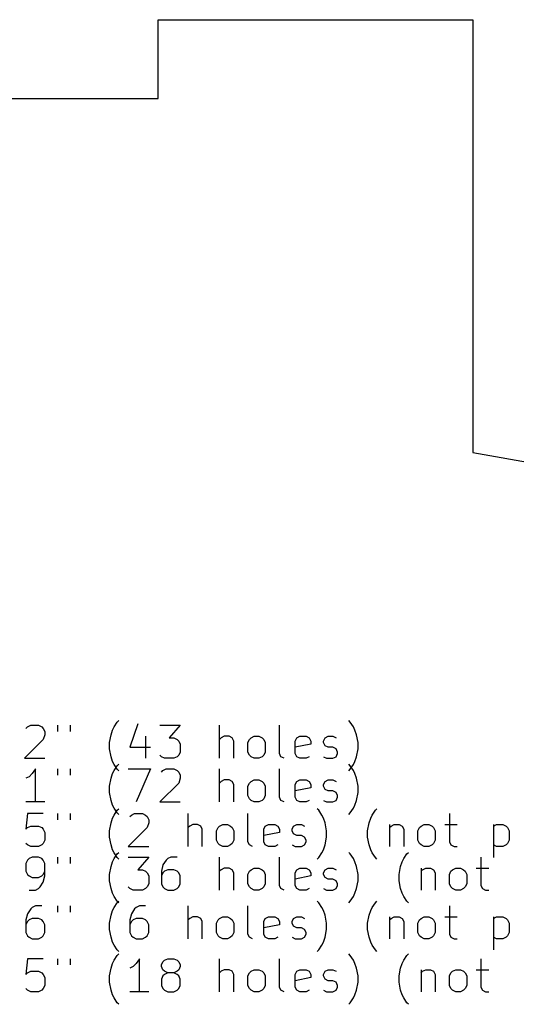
# Model space of a CAD drawing. Extents: x 3.76 to 8.81, y -6.2 to -1.61.
# Tile 3 of 5: x 5.01 to 6.19, y -6.2 to -3.86. Entities that reach past the tile are written whole.
import ezdxf

# ---------------------------------------------------------------- set-up
doc = ezdxf.new("R2010")
doc.units = 0
doc.header["$MEASUREMENT"] = 0
doc.layers.add('BLACK', color=7, linetype='CONTINUOUS')

msp = doc.modelspace()

# ---------------------------------------------------------------- linework, layer by layer
at = {"layer": 'BLACK', "linetype": 'CONTINUOUS'}
for p, q in [((5.3375, -4.0438), (5.3375, -3.8562)), ((5.3375, -3.8562), (6.0875, -3.8562)), ((6.0875, -3.8562), (6.0875, -4.8875)), ((4.5875, -4.0438), (5.3375, -4.0438)), ((6.0875, -4.8875), (8.5335, -5.3277)), ((5.0265, -5.5417), (5.034, -5.5379)), ((5.034, -5.5379), (5.0528, -5.5379)), ((5.0528, -5.5379), (5.0603, -5.5417)), ((5.0978, -5.5379), (5.0978, -5.5529)), ((5.1278, -5.5379), (5.1278, -5.5529)), ((5.2328, -5.5417), (5.2403, -5.5304)), ((5.2403, -5.5304), (5.244, -5.5267)), ((5.289, -5.5342), (5.2703, -5.5904)), ((5.3415, -5.5379), (5.3903, -5.5379)), ((5.3903, -5.5379), (5.364, -5.5679)), ((5.484, -5.6166), (5.484, -5.5379)), ((5.6265, -5.6054), (5.6265, -5.5379)), ((5.7952, -5.5304), (5.7915, -5.5267)), ((5.8027, -5.5417), (5.7952, -5.5304)), ((5.0228, -5.5454), (5.0265, -5.5417)), ((5.0603, -5.5417), (5.064, -5.5454)), ((5.064, -5.5454), (5.0678, -5.5529)), ((5.0678, -5.5604), (5.064, -5.5716)), ((5.0678, -5.5529), (5.0678, -5.5604)), ((5.2215, -5.5791), (5.2253, -5.5604)), ((5.2253, -5.5604), (5.229, -5.5492)), ((5.229, -5.5492), (5.2328, -5.5417)), ((5.8065, -5.5492), (5.8027, -5.5417)), ((5.8102, -5.5604), (5.8065, -5.5492)), ((5.8139, -5.5791), (5.8102, -5.5604)), ((5.064, -5.5716), (5.019, -5.6166)), ((5.2215, -5.5941), (5.2215, -5.5791)), ((5.3078, -5.5641), (5.3078, -5.6166)), ((5.364, -5.5679), (5.3753, -5.5679)), ((5.3753, -5.5679), (5.3828, -5.5716)), ((5.3828, -5.5716), (5.3865, -5.5754)), ((5.3865, -5.5754), (5.3903, -5.5829)), ((5.3903, -5.5829), (5.3903, -5.6016)), ((5.4877, -5.5679), (5.484, -5.5716)), ((5.4952, -5.5641), (5.4877, -5.5679)), ((5.5065, -5.5641), (5.4952, -5.5641)), ((5.514, -5.5679), (5.5065, -5.5641)), ((5.5177, -5.5754), (5.514, -5.5679)), ((5.5177, -5.6166), (5.5177, -5.5754)), ((5.5515, -5.5791), (5.5552, -5.5716)), ((5.5515, -5.6016), (5.5515, -5.5791)), ((5.5552, -5.5716), (5.559, -5.5679)), ((5.559, -5.5679), (5.5665, -5.5641)), ((5.5665, -5.5641), (5.5777, -5.5641)), ((5.5777, -5.5641), (5.5852, -5.5679)), ((5.5852, -5.5679), (5.589, -5.5716)), ((5.589, -5.5716), (5.5927, -5.5791)), ((5.5927, -5.5791), (5.5927, -5.6016)), ((5.664, -5.5754), (5.6677, -5.5679)), ((5.664, -5.6054), (5.664, -5.5754)), ((5.7015, -5.5829), (5.664, -5.5904)), ((5.6677, -5.5679), (5.6752, -5.5641)), ((5.6752, -5.5641), (5.6902, -5.5641)), ((5.6902, -5.5641), (5.6977, -5.5679)), ((5.6977, -5.5679), (5.7015, -5.5754)), ((5.7015, -5.5754), (5.7015, -5.5829)), ((5.7315, -5.5754), (5.7352, -5.5679)), ((5.7315, -5.5791), (5.7315, -5.5754)), ((5.7352, -5.5866), (5.7315, -5.5791)), ((5.7352, -5.5679), (5.7427, -5.5641)), ((5.7427, -5.5641), (5.754, -5.5641)), ((5.754, -5.5641), (5.7615, -5.5679)), ((5.8139, -5.5941), (5.8139, -5.5791)), ((5.2253, -5.6129), (5.2215, -5.5941)), ((5.2703, -5.5904), (5.319, -5.5904)), ((5.3903, -5.6016), (5.3865, -5.6091)), ((5.5552, -5.6091), (5.5515, -5.6016)), ((5.5927, -5.6016), (5.589, -5.6091)), ((5.6302, -5.6129), (5.6265, -5.6054)), ((5.6677, -5.6129), (5.664, -5.6054)), ((5.7427, -5.5904), (5.7352, -5.5866)), ((5.754, -5.5904), (5.7427, -5.5904)), ((5.7615, -5.5941), (5.754, -5.5904)), ((5.7652, -5.6016), (5.7615, -5.5941)), ((5.7615, -5.6129), (5.7652, -5.6054)), ((5.7652, -5.6054), (5.7652, -5.6016)), ((5.8102, -5.6129), (5.8139, -5.5941)), ((5.019, -5.6166), (5.0678, -5.6166)), ((5.229, -5.6241), (5.2253, -5.6129)), ((5.2328, -5.6316), (5.229, -5.6241)), ((5.2403, -5.6429), (5.2328, -5.6316)), ((5.2403, -5.6343), (5.244, -5.6306)), ((5.3453, -5.6129), (5.3415, -5.6091)), ((5.3528, -5.6166), (5.3453, -5.6129)), ((5.3753, -5.6166), (5.3528, -5.6166)), ((5.3828, -5.6129), (5.3753, -5.6166)), ((5.3865, -5.6091), (5.3828, -5.6129)), ((5.559, -5.6129), (5.5552, -5.6091)), ((5.5665, -5.6166), (5.559, -5.6129)), ((5.5777, -5.6166), (5.5665, -5.6166)), ((5.5852, -5.6129), (5.5777, -5.6166)), ((5.589, -5.6091), (5.5852, -5.6129)), ((5.6377, -5.6166), (5.6302, -5.6129)), ((5.6752, -5.6166), (5.6677, -5.6129)), ((5.6902, -5.6166), (5.6752, -5.6166)), ((5.6977, -5.6129), (5.6902, -5.6166)), ((5.7315, -5.6129), (5.739, -5.6166)), ((5.739, -5.6166), (5.754, -5.6166)), ((5.754, -5.6166), (5.7615, -5.6129)), ((5.7952, -5.6343), (5.7915, -5.6306)), ((5.7952, -5.6429), (5.8027, -5.6316)), ((5.8027, -5.6316), (5.8065, -5.6241)), ((5.8065, -5.6241), (5.8102, -5.6129)), ((5.0378, -5.6531), (5.0303, -5.6606)), ((5.0453, -5.6418), (5.0378, -5.6531)), ((5.0453, -5.7206), (5.0453, -5.6418)), ((5.0978, -5.6418), (5.0978, -5.6568)), ((5.1278, -5.6418), (5.1278, -5.6568)), ((5.2253, -5.6643), (5.229, -5.6531)), ((5.229, -5.6531), (5.2328, -5.6456)), ((5.2328, -5.6456), (5.2403, -5.6343)), ((5.244, -5.6466), (5.2403, -5.6429)), ((5.2665, -5.6418), (5.319, -5.6418)), ((5.319, -5.6418), (5.2853, -5.7206)), ((5.3453, -5.6493), (5.349, -5.6456)), ((5.349, -5.6456), (5.3565, -5.6418)), ((5.3565, -5.6418), (5.3753, -5.6418)), ((5.3753, -5.6418), (5.3828, -5.6456)), ((5.3828, -5.6456), (5.3865, -5.6493)), ((5.3865, -5.6493), (5.3903, -5.6568)), ((5.484, -5.7206), (5.484, -5.6418)), ((5.6265, -5.7093), (5.6265, -5.6418)), ((5.7915, -5.6466), (5.7952, -5.6429)), ((5.8027, -5.6456), (5.7952, -5.6343)), ((5.8065, -5.6531), (5.8027, -5.6456)), ((5.8102, -5.6643), (5.8065, -5.6531)), ((5.0303, -5.6606), (5.0228, -5.6643)), ((5.2215, -5.6831), (5.2253, -5.6643)), ((5.3865, -5.6756), (5.3415, -5.7206)), ((5.3903, -5.6643), (5.3865, -5.6756)), ((5.3903, -5.6568), (5.3903, -5.6643)), ((5.4877, -5.6718), (5.484, -5.6756)), ((5.4952, -5.6681), (5.4877, -5.6718)), ((5.5065, -5.6681), (5.4952, -5.6681)), ((5.514, -5.6718), (5.5065, -5.6681)), ((5.5177, -5.6793), (5.514, -5.6718)), ((5.5515, -5.6831), (5.5552, -5.6756)), ((5.5552, -5.6756), (5.559, -5.6718)), ((5.559, -5.6718), (5.5665, -5.6681)), ((5.5665, -5.6681), (5.5777, -5.6681)), ((5.5777, -5.6681), (5.5852, -5.6718)), ((5.5852, -5.6718), (5.589, -5.6756)), ((5.589, -5.6756), (5.5927, -5.6831)), ((5.664, -5.6793), (5.6677, -5.6718)), ((5.6677, -5.6718), (5.6752, -5.6681)), ((5.6752, -5.6681), (5.6902, -5.6681)), ((5.6902, -5.6681), (5.6977, -5.6718)), ((5.6977, -5.6718), (5.7015, -5.6793)), ((5.7315, -5.6793), (5.7352, -5.6718)), ((5.7352, -5.6718), (5.7427, -5.6681)), ((5.7427, -5.6681), (5.754, -5.6681)), ((5.754, -5.6681), (5.7615, -5.6718)), ((5.8139, -5.6831), (5.8102, -5.6643)), ((5.2215, -5.6981), (5.2215, -5.6831)), ((5.2253, -5.7168), (5.2215, -5.6981)), ((5.5177, -5.7206), (5.5177, -5.6793)), ((5.5515, -5.7056), (5.5515, -5.6831)), ((5.5927, -5.6831), (5.5927, -5.7056)), ((5.664, -5.7093), (5.664, -5.6793)), ((5.7015, -5.6868), (5.664, -5.6943)), ((5.7015, -5.6793), (5.7015, -5.6868)), ((5.7315, -5.6831), (5.7315, -5.6793)), ((5.7352, -5.6906), (5.7315, -5.6831)), ((5.7427, -5.6943), (5.7352, -5.6906)), ((5.754, -5.6943), (5.7427, -5.6943)), ((5.7615, -5.6981), (5.754, -5.6943)), ((5.7652, -5.7056), (5.7615, -5.6981)), ((5.8102, -5.7168), (5.8139, -5.6981)), ((5.8139, -5.6981), (5.8139, -5.6831)), ((5.0678, -5.7206), (5.0228, -5.7206)), ((5.229, -5.7281), (5.2253, -5.7168)), ((5.3415, -5.7206), (5.3903, -5.7206)), ((5.5552, -5.7131), (5.5515, -5.7056)), ((5.559, -5.7168), (5.5552, -5.7131)), ((5.5665, -5.7206), (5.559, -5.7168)), ((5.5777, -5.7206), (5.5665, -5.7206)), ((5.5852, -5.7168), (5.5777, -5.7206)), ((5.589, -5.7131), (5.5852, -5.7168)), ((5.5927, -5.7056), (5.589, -5.7131)), ((5.6302, -5.7168), (5.6265, -5.7093)), ((5.6377, -5.7206), (5.6302, -5.7168)), ((5.6677, -5.7168), (5.664, -5.7093)), ((5.6752, -5.7206), (5.6677, -5.7168)), ((5.6902, -5.7206), (5.6752, -5.7206)), ((5.6977, -5.7168), (5.6902, -5.7206)), ((5.7315, -5.7168), (5.739, -5.7206)), ((5.739, -5.7206), (5.754, -5.7206)), ((5.754, -5.7206), (5.7615, -5.7168)), ((5.7615, -5.7168), (5.7652, -5.7093)), ((5.7652, -5.7093), (5.7652, -5.7056)), ((5.8065, -5.7281), (5.8102, -5.7168)), ((5.0265, -5.7481), (5.0228, -5.7856)), ((5.064, -5.7481), (5.0265, -5.7481)), ((5.0978, -5.7481), (5.0978, -5.7631)), ((5.1278, -5.7481), (5.1278, -5.7631)), ((5.2328, -5.7356), (5.229, -5.7281)), ((5.2403, -5.7468), (5.2328, -5.7356)), ((5.2328, -5.7519), (5.2403, -5.7406)), ((5.2403, -5.7406), (5.244, -5.7369)), ((5.244, -5.7506), (5.2403, -5.7468)), ((5.274, -5.7519), (5.2815, -5.7481)), ((5.2815, -5.7481), (5.3003, -5.7481)), ((5.3003, -5.7481), (5.3078, -5.7519)), ((5.409, -5.8269), (5.409, -5.7481)), ((5.5515, -5.8156), (5.5515, -5.7481)), ((5.7202, -5.7406), (5.7165, -5.7369)), ((5.7277, -5.7519), (5.7202, -5.7406)), ((5.7915, -5.7506), (5.7952, -5.7468)), ((5.7952, -5.7468), (5.8027, -5.7356)), ((5.8027, -5.7356), (5.8065, -5.7281)), ((5.8477, -5.7519), (5.8552, -5.7406)), ((5.8552, -5.7406), (5.8589, -5.7369)), ((6.0314, -5.7481), (6.0314, -5.8156)), ((5.2215, -5.7894), (5.2253, -5.7706)), ((5.2253, -5.7706), (5.229, -5.7594)), ((5.229, -5.7594), (5.2328, -5.7519)), ((5.2703, -5.7556), (5.274, -5.7519)), ((5.3078, -5.7519), (5.3115, -5.7556)), ((5.3115, -5.7556), (5.3153, -5.7631)), ((5.3153, -5.7706), (5.3115, -5.7819)), ((5.3153, -5.7631), (5.3153, -5.7706)), ((5.7315, -5.7594), (5.7277, -5.7519)), ((5.7352, -5.7706), (5.7315, -5.7594)), ((5.739, -5.7894), (5.7352, -5.7706)), ((5.8364, -5.7894), (5.8402, -5.7706)), ((5.8402, -5.7706), (5.8439, -5.7594)), ((5.8439, -5.7594), (5.8477, -5.7519)), ((5.0228, -5.7856), (5.0265, -5.7819)), ((5.0265, -5.7819), (5.034, -5.7781)), ((5.034, -5.7781), (5.0528, -5.7781)), ((5.0528, -5.7781), (5.0603, -5.7819)), ((5.0603, -5.7819), (5.064, -5.7856)), ((5.064, -5.7856), (5.0678, -5.7931)), ((5.0678, -5.7931), (5.0678, -5.8119)), ((5.2215, -5.8044), (5.2215, -5.7894)), ((5.3115, -5.7819), (5.2665, -5.8269)), ((5.4127, -5.7781), (5.409, -5.7819)), ((5.4202, -5.7744), (5.4127, -5.7781)), ((5.4315, -5.7744), (5.4202, -5.7744)), ((5.439, -5.7781), (5.4315, -5.7744)), ((5.4427, -5.7856), (5.439, -5.7781)), ((5.4427, -5.8269), (5.4427, -5.7856)), ((5.4765, -5.7894), (5.4802, -5.7819)), ((5.4765, -5.8119), (5.4765, -5.7894)), ((5.4802, -5.7819), (5.484, -5.7781)), ((5.484, -5.7781), (5.4915, -5.7744)), ((5.4915, -5.7744), (5.5027, -5.7744)), ((5.5027, -5.7744), (5.5102, -5.7781)), ((5.5102, -5.7781), (5.514, -5.7819)), ((5.514, -5.7819), (5.5177, -5.7894)), ((5.5177, -5.7894), (5.5177, -5.8119)), ((5.589, -5.7856), (5.5927, -5.7781)), ((5.589, -5.8156), (5.589, -5.7856)), ((5.6265, -5.7931), (5.589, -5.8006)), ((5.5927, -5.7781), (5.6002, -5.7744)), ((5.6002, -5.7744), (5.6152, -5.7744)), ((5.6152, -5.7744), (5.6227, -5.7781)), ((5.6227, -5.7781), (5.6265, -5.7856)), ((5.6265, -5.7856), (5.6265, -5.7931)), ((5.6565, -5.7856), (5.6602, -5.7781)), ((5.6565, -5.7894), (5.6565, -5.7856)), ((5.6602, -5.7969), (5.6565, -5.7894)), ((5.6602, -5.7781), (5.6677, -5.7744)), ((5.6677, -5.7744), (5.679, -5.7744)), ((5.679, -5.7744), (5.6865, -5.7781)), ((5.739, -5.8044), (5.739, -5.7894)), ((5.8364, -5.8044), (5.8364, -5.7894)), ((5.8889, -5.7744), (5.8889, -5.8269)), ((5.8889, -5.7819), (5.8927, -5.7781)), ((5.8927, -5.7781), (5.9002, -5.7744)), ((5.9002, -5.7744), (5.9114, -5.7744)), ((5.9114, -5.7744), (5.9189, -5.7781)), ((5.9189, -5.7781), (5.9227, -5.7856)), ((5.9227, -5.7856), (5.9227, -5.8269)), ((5.9564, -5.7894), (5.9602, -5.7819)), ((5.9564, -5.8119), (5.9564, -5.7894)), ((5.9602, -5.7819), (5.9639, -5.7781)), ((5.9639, -5.7781), (5.9714, -5.7744)), ((5.9714, -5.7744), (5.9827, -5.7744)), ((5.9827, -5.7744), (5.9902, -5.7781)), ((5.9902, -5.7781), (5.9939, -5.7819)), ((5.9939, -5.7819), (5.9977, -5.7894)), ((5.9977, -5.7894), (5.9977, -5.8119)), ((6.0202, -5.7744), (6.0502, -5.7744)), ((6.1364, -5.7744), (6.1364, -5.8531)), ((6.1364, -5.7781), (6.1439, -5.7744)), ((6.1439, -5.7744), (6.1589, -5.7744)), ((6.1589, -5.7744), (6.1664, -5.7781)), ((6.1664, -5.7781), (6.1702, -5.7819)), ((6.1702, -5.7819), (6.1739, -5.7894)), ((6.1739, -5.7894), (6.1739, -5.8119)), ((5.0265, -5.8231), (5.0228, -5.8194)), ((5.064, -5.8194), (5.0603, -5.8231)), ((5.0678, -5.8119), (5.064, -5.8194)), ((5.2253, -5.8231), (5.2215, -5.8044)), ((5.4802, -5.8194), (5.4765, -5.8119)), ((5.484, -5.8231), (5.4802, -5.8194)), ((5.514, -5.8194), (5.5102, -5.8231)), ((5.5177, -5.8119), (5.514, -5.8194)), ((5.5552, -5.8231), (5.5515, -5.8156)), ((5.5927, -5.8231), (5.589, -5.8156)), ((5.6677, -5.8006), (5.6602, -5.7969)), ((5.679, -5.8006), (5.6677, -5.8006)), ((5.6865, -5.8044), (5.679, -5.8006)), ((5.6902, -5.8119), (5.6865, -5.8044)), ((5.6865, -5.8231), (5.6902, -5.8156)), ((5.6902, -5.8156), (5.6902, -5.8119)), ((5.7352, -5.8231), (5.739, -5.8044)), ((5.8402, -5.8231), (5.8364, -5.8044)), ((5.9602, -5.8194), (5.9564, -5.8119)), ((5.9639, -5.8231), (5.9602, -5.8194)), ((5.9939, -5.8194), (5.9902, -5.8231)), ((5.9977, -5.8119), (5.9939, -5.8194)), ((6.0314, -5.8156), (6.0352, -5.8231)), ((6.1702, -5.8194), (6.1664, -5.8231)), ((6.1739, -5.8119), (6.1702, -5.8194)), ((5.034, -5.8269), (5.0265, -5.8231)), ((5.0528, -5.8269), (5.034, -5.8269)), ((5.0603, -5.8231), (5.0528, -5.8269)), ((5.229, -5.8344), (5.2253, -5.8231)), ((5.2328, -5.8419), (5.229, -5.8344)), ((5.2403, -5.8531), (5.2328, -5.8419)), ((5.2403, -5.8446), (5.244, -5.8408)), ((5.2665, -5.8269), (5.3153, -5.8269)), ((5.4915, -5.8269), (5.484, -5.8231)), ((5.5027, -5.8269), (5.4915, -5.8269)), ((5.5102, -5.8231), (5.5027, -5.8269)), ((5.5627, -5.8269), (5.5552, -5.8231)), ((5.6002, -5.8269), (5.5927, -5.8231)), ((5.6152, -5.8269), (5.6002, -5.8269)), ((5.6227, -5.8231), (5.6152, -5.8269)), ((5.6565, -5.8231), (5.664, -5.8269)), ((5.664, -5.8269), (5.679, -5.8269)), ((5.679, -5.8269), (5.6865, -5.8231)), ((5.7202, -5.8531), (5.7277, -5.8419)), ((5.7277, -5.8419), (5.7315, -5.8344)), ((5.7315, -5.8344), (5.7352, -5.8231)), ((5.7952, -5.8446), (5.7915, -5.8408)), ((5.8439, -5.8344), (5.8402, -5.8231)), ((5.8477, -5.8419), (5.8439, -5.8344)), ((5.8552, -5.8531), (5.8477, -5.8419)), ((5.9302, -5.8446), (5.9339, -5.8408)), ((5.9714, -5.8269), (5.9639, -5.8231)), ((5.9827, -5.8269), (5.9714, -5.8269)), ((5.9902, -5.8231), (5.9827, -5.8269)), ((6.0352, -5.8231), (6.0427, -5.8269)), ((6.0427, -5.8269), (6.0502, -5.8269)), ((6.1439, -5.8269), (6.1364, -5.8231)), ((6.1589, -5.8269), (6.1439, -5.8269)), ((6.1664, -5.8231), (6.1589, -5.8269)), ((5.0265, -5.8596), (5.0228, -5.8671)), ((5.0303, -5.8558), (5.0265, -5.8596)), ((5.0378, -5.8521), (5.0303, -5.8558)), ((5.0528, -5.8521), (5.0378, -5.8521)), ((5.0603, -5.8558), (5.0528, -5.8521)), ((5.064, -5.8596), (5.0603, -5.8558)), ((5.0678, -5.8671), (5.064, -5.8596)), ((5.0978, -5.8521), (5.0978, -5.8671)), ((5.1278, -5.8521), (5.1278, -5.8671)), ((5.2253, -5.8746), (5.229, -5.8633)), ((5.229, -5.8633), (5.2328, -5.8558)), ((5.2328, -5.8558), (5.2403, -5.8446)), ((5.244, -5.8569), (5.2403, -5.8531)), ((5.2665, -5.8521), (5.3153, -5.8521)), ((5.3153, -5.8521), (5.289, -5.8821)), ((5.3565, -5.8596), (5.349, -5.8708)), ((5.3603, -5.8558), (5.3565, -5.8596)), ((5.3678, -5.8521), (5.3603, -5.8558)), ((5.3828, -5.8521), (5.3678, -5.8521)), ((5.484, -5.9308), (5.484, -5.8521)), ((5.6265, -5.9196), (5.6265, -5.8521)), ((5.7165, -5.8569), (5.7202, -5.8531)), ((5.8027, -5.8558), (5.7952, -5.8446)), ((5.8065, -5.8633), (5.8027, -5.8558)), ((5.8102, -5.8746), (5.8065, -5.8633)), ((5.8589, -5.8569), (5.8552, -5.8531)), ((5.9152, -5.8746), (5.9189, -5.8633)), ((5.9189, -5.8633), (5.9227, -5.8558)), ((5.9227, -5.8558), (5.9302, -5.8446)), ((6.1064, -5.8521), (6.1064, -5.9196)), ((5.0228, -5.8671), (5.0228, -5.8858)), ((5.0228, -5.8858), (5.0265, -5.8933)), ((5.064, -5.8933), (5.0678, -5.8858)), ((5.0678, -5.8971), (5.0678, -5.8671)), ((5.2215, -5.8933), (5.2253, -5.8746)), ((5.289, -5.8821), (5.3003, -5.8821)), ((5.3003, -5.8821), (5.3078, -5.8858)), ((5.3078, -5.8858), (5.3115, -5.8896)), ((5.3115, -5.8896), (5.3153, -5.8971)), ((5.349, -5.8708), (5.3453, -5.8858)), ((5.3453, -5.8858), (5.3453, -5.9158)), ((5.349, -5.8896), (5.3453, -5.8971)), ((5.3528, -5.8858), (5.349, -5.8896)), ((5.3603, -5.8821), (5.3528, -5.8858)), ((5.3753, -5.8821), (5.3603, -5.8821)), ((5.3828, -5.8858), (5.3753, -5.8821)), ((5.3865, -5.8896), (5.3828, -5.8858)), ((5.3903, -5.8971), (5.3865, -5.8896)), ((5.4877, -5.8821), (5.484, -5.8858)), ((5.4952, -5.8783), (5.4877, -5.8821)), ((5.5065, -5.8783), (5.4952, -5.8783)), ((5.514, -5.8821), (5.5065, -5.8783)), ((5.5177, -5.8896), (5.514, -5.8821)), ((5.5177, -5.9308), (5.5177, -5.8896)), ((5.5515, -5.8933), (5.5552, -5.8858)), ((5.5552, -5.8858), (5.559, -5.8821)), ((5.559, -5.8821), (5.5665, -5.8783)), ((5.5665, -5.8783), (5.5777, -5.8783)), ((5.5777, -5.8783), (5.5852, -5.8821)), ((5.5852, -5.8821), (5.589, -5.8858)), ((5.589, -5.8858), (5.5927, -5.8933)), ((5.664, -5.8896), (5.6677, -5.8821)), ((5.664, -5.9196), (5.664, -5.8896)), ((5.6677, -5.8821), (5.6752, -5.8783)), ((5.6752, -5.8783), (5.6902, -5.8783)), ((5.6902, -5.8783), (5.6977, -5.8821)), ((5.6977, -5.8821), (5.7015, -5.8896)), ((5.7015, -5.8896), (5.7015, -5.8971)), ((5.7315, -5.8896), (5.7352, -5.8821)), ((5.7315, -5.8933), (5.7315, -5.8896)), ((5.7352, -5.8821), (5.7427, -5.8783)), ((5.7427, -5.8783), (5.754, -5.8783)), ((5.754, -5.8783), (5.7615, -5.8821)), ((5.8139, -5.8933), (5.8102, -5.8746)), ((5.9114, -5.8933), (5.9152, -5.8746)), ((5.9639, -5.8783), (5.9639, -5.9308)), ((5.9639, -5.8858), (5.9677, -5.8821)), ((5.9677, -5.8821), (5.9752, -5.8783)), ((5.9752, -5.8783), (5.9864, -5.8783)), ((5.9864, -5.8783), (5.9939, -5.8821)), ((5.9939, -5.8821), (5.9977, -5.8896)), ((5.9977, -5.8896), (5.9977, -5.9308)), ((6.0314, -5.8933), (6.0352, -5.8858)), ((6.0352, -5.8858), (6.0389, -5.8821)), ((6.0389, -5.8821), (6.0464, -5.8783)), ((6.0464, -5.8783), (6.0577, -5.8783)), ((6.0577, -5.8783), (6.0652, -5.8821)), ((6.0652, -5.8821), (6.0689, -5.8858)), ((6.0689, -5.8858), (6.0727, -5.8933)), ((6.0952, -5.8783), (6.1252, -5.8783)), ((5.0265, -5.8933), (5.0303, -5.8971)), ((5.0303, -5.8971), (5.0378, -5.9008)), ((5.0378, -5.9008), (5.0528, -5.9008)), ((5.0528, -5.9008), (5.0603, -5.8971)), ((5.0565, -5.9233), (5.064, -5.9121)), ((5.0603, -5.8971), (5.064, -5.8933)), ((5.064, -5.9121), (5.0678, -5.8971)), ((5.2215, -5.9083), (5.2215, -5.8933)), ((5.2253, -5.9271), (5.2215, -5.9083)), ((5.3153, -5.8971), (5.3153, -5.9158)), ((5.3903, -5.9158), (5.3903, -5.8971)), ((5.5515, -5.9158), (5.5515, -5.8933)), ((5.5927, -5.8933), (5.5927, -5.9158)), ((5.7015, -5.8971), (5.664, -5.9046)), ((5.7352, -5.9008), (5.7315, -5.8933)), ((5.7427, -5.9046), (5.7352, -5.9008)), ((5.754, -5.9046), (5.7427, -5.9046)), ((5.7615, -5.9083), (5.754, -5.9046)), ((5.7652, -5.9158), (5.7615, -5.9083)), ((5.8102, -5.9271), (5.8139, -5.9083)), ((5.8139, -5.9083), (5.8139, -5.8933)), ((5.9114, -5.9083), (5.9114, -5.8933)), ((5.9152, -5.9271), (5.9114, -5.9083)), ((6.0314, -5.9158), (6.0314, -5.8933)), ((6.0727, -5.8933), (6.0727, -5.9158)), ((5.0303, -5.9308), (5.0453, -5.9308)), ((5.0453, -5.9308), (5.0528, -5.9271)), ((5.0528, -5.9271), (5.0565, -5.9233)), ((5.229, -5.9383), (5.2253, -5.9271)), ((5.2703, -5.9271), (5.2665, -5.9233)), ((5.2778, -5.9308), (5.2703, -5.9271)), ((5.3003, -5.9308), (5.2778, -5.9308)), ((5.3078, -5.9271), (5.3003, -5.9308)), ((5.3115, -5.9233), (5.3078, -5.9271)), ((5.3153, -5.9158), (5.3115, -5.9233)), ((5.3453, -5.9158), (5.349, -5.9233)), ((5.349, -5.9233), (5.3528, -5.9271)), ((5.3528, -5.9271), (5.3603, -5.9308)), ((5.3603, -5.9308), (5.3753, -5.9308)), ((5.3753, -5.9308), (5.3828, -5.9271)), ((5.3828, -5.9271), (5.3865, -5.9233)), ((5.3865, -5.9233), (5.3903, -5.9158)), ((5.5552, -5.9233), (5.5515, -5.9158)), ((5.559, -5.9271), (5.5552, -5.9233)), ((5.5665, -5.9308), (5.559, -5.9271)), ((5.5777, -5.9308), (5.5665, -5.9308)), ((5.5852, -5.9271), (5.5777, -5.9308)), ((5.589, -5.9233), (5.5852, -5.9271)), ((5.5927, -5.9158), (5.589, -5.9233)), ((5.6302, -5.9271), (5.6265, -5.9196)), ((5.6377, -5.9308), (5.6302, -5.9271)), ((5.6677, -5.9271), (5.664, -5.9196)), ((5.6752, -5.9308), (5.6677, -5.9271)), ((5.6902, -5.9308), (5.6752, -5.9308)), ((5.6977, -5.9271), (5.6902, -5.9308)), ((5.7315, -5.9271), (5.739, -5.9308)), ((5.739, -5.9308), (5.754, -5.9308)), ((5.754, -5.9308), (5.7615, -5.9271)), ((5.7615, -5.9271), (5.7652, -5.9196)), ((5.7652, -5.9196), (5.7652, -5.9158)), ((5.8065, -5.9383), (5.8102, -5.9271)), ((5.9189, -5.9383), (5.9152, -5.9271)), ((6.0352, -5.9233), (6.0314, -5.9158)), ((6.0389, -5.9271), (6.0352, -5.9233)), ((6.0464, -5.9308), (6.0389, -5.9271)), ((6.0577, -5.9308), (6.0464, -5.9308)), ((6.0652, -5.9271), (6.0577, -5.9308)), ((6.0689, -5.9233), (6.0652, -5.9271)), ((6.0727, -5.9158), (6.0689, -5.9233)), ((6.1064, -5.9196), (6.1102, -5.9271)), ((6.1102, -5.9271), (6.1177, -5.9308)), ((6.1177, -5.9308), (6.1252, -5.9308)), ((5.2328, -5.9458), (5.229, -5.9383)), ((5.2403, -5.9571), (5.2328, -5.9458)), ((5.2403, -5.9607), (5.244, -5.957)), ((5.244, -5.9608), (5.2403, -5.9571)), ((5.7202, -5.9607), (5.7165, -5.957)), ((5.7915, -5.9608), (5.7952, -5.9571)), ((5.7952, -5.9571), (5.8027, -5.9458)), ((5.8027, -5.9458), (5.8065, -5.9383)), ((5.8552, -5.9607), (5.8589, -5.957)), ((5.9227, -5.9458), (5.9189, -5.9383)), ((5.9302, -5.9571), (5.9227, -5.9458)), ((5.9339, -5.9608), (5.9302, -5.9571)), ((5.034, -5.9757), (5.0265, -5.987)), ((5.0378, -5.972), (5.034, -5.9757)), ((5.0453, -5.9682), (5.0378, -5.972)), ((5.0603, -5.9682), (5.0453, -5.9682)), ((5.0978, -5.9682), (5.0978, -5.9832)), ((5.1278, -5.9682), (5.1278, -5.9832)), ((5.2253, -5.9907), (5.229, -5.9795)), ((5.229, -5.9795), (5.2328, -5.972)), ((5.2328, -5.972), (5.2403, -5.9607)), ((5.2815, -5.9757), (5.274, -5.987)), ((5.2853, -5.972), (5.2815, -5.9757)), ((5.2928, -5.9682), (5.2853, -5.972)), ((5.3078, -5.9682), (5.2928, -5.9682)), ((5.409, -6.047), (5.409, -5.9682)), ((5.5515, -6.0357), (5.5515, -5.9682)), ((5.7277, -5.972), (5.7202, -5.9607)), ((5.7315, -5.9795), (5.7277, -5.972)), ((5.7352, -5.9907), (5.7315, -5.9795)), ((5.8402, -5.9907), (5.8439, -5.9795)), ((5.8439, -5.9795), (5.8477, -5.972)), ((5.8477, -5.972), (5.8552, -5.9607)), ((6.0314, -5.9682), (6.0314, -6.0357)), ((5.0265, -5.987), (5.0228, -6.002)), ((5.0228, -6.002), (5.0228, -6.032)), ((5.0265, -6.0057), (5.0228, -6.0132)), ((5.0303, -6.002), (5.0265, -6.0057)), ((5.0378, -5.9982), (5.0303, -6.002)), ((5.0528, -5.9982), (5.0378, -5.9982)), ((5.0603, -6.002), (5.0528, -5.9982)), ((5.064, -6.0057), (5.0603, -6.002)), ((5.0678, -6.0132), (5.064, -6.0057)), ((5.2215, -6.0095), (5.2253, -5.9907)), ((5.274, -5.987), (5.2703, -6.002)), ((5.2703, -6.002), (5.2703, -6.032)), ((5.274, -6.0057), (5.2703, -6.0132)), ((5.2778, -6.002), (5.274, -6.0057)), ((5.2853, -5.9982), (5.2778, -6.002)), ((5.3003, -5.9982), (5.2853, -5.9982)), ((5.3078, -6.002), (5.3003, -5.9982)), ((5.3115, -6.0057), (5.3078, -6.002)), ((5.3153, -6.0132), (5.3115, -6.0057)), ((5.4127, -5.9982), (5.409, -6.002)), ((5.4202, -5.9945), (5.4127, -5.9982)), ((5.4315, -5.9945), (5.4202, -5.9945)), ((5.439, -5.9982), (5.4315, -5.9945)), ((5.4427, -6.0057), (5.439, -5.9982)), ((5.4427, -6.047), (5.4427, -6.0057)), ((5.4765, -6.0095), (5.4802, -6.002)), ((5.4802, -6.002), (5.484, -5.9982)), ((5.484, -5.9982), (5.4915, -5.9945)), ((5.4915, -5.9945), (5.5027, -5.9945)), ((5.5027, -5.9945), (5.5102, -5.9982)), ((5.5102, -5.9982), (5.514, -6.002)), ((5.514, -6.002), (5.5177, -6.0095)), ((5.589, -6.0057), (5.5927, -5.9982)), ((5.589, -6.0357), (5.589, -6.0057)), ((5.5927, -5.9982), (5.6002, -5.9945)), ((5.6002, -5.9945), (5.6152, -5.9945)), ((5.6152, -5.9945), (5.6227, -5.9982)), ((5.6227, -5.9982), (5.6265, -6.0057)), ((5.6265, -6.0057), (5.6265, -6.0132)), ((5.6565, -6.0057), (5.6602, -5.9982)), ((5.6565, -6.0095), (5.6565, -6.0057)), ((5.6602, -5.9982), (5.6677, -5.9945)), ((5.6677, -5.9945), (5.679, -5.9945)), ((5.679, -5.9945), (5.6865, -5.9982)), ((5.739, -6.0095), (5.7352, -5.9907)), ((5.8364, -6.0095), (5.8402, -5.9907)), ((5.8889, -5.9945), (5.8889, -6.047)), ((5.8889, -6.002), (5.8927, -5.9982)), ((5.8927, -5.9982), (5.9002, -5.9945)), ((5.9002, -5.9945), (5.9114, -5.9945)), ((5.9114, -5.9945), (5.9189, -5.9982)), ((5.9189, -5.9982), (5.9227, -6.0057)), ((5.9227, -6.0057), (5.9227, -6.047)), ((5.9564, -6.0095), (5.9602, -6.002)), ((5.9602, -6.002), (5.9639, -5.9982)), ((5.9639, -5.9982), (5.9714, -5.9945)), ((5.9714, -5.9945), (5.9827, -5.9945)), ((5.9827, -5.9945), (5.9902, -5.9982)), ((5.9902, -5.9982), (5.9939, -6.002)), ((5.9939, -6.002), (5.9977, -6.0095)), ((6.0202, -5.9945), (6.0502, -5.9945)), ((6.1364, -5.9945), (6.1364, -6.0732)), ((6.1364, -5.9982), (6.1439, -5.9945)), ((6.1439, -5.9945), (6.1589, -5.9945)), ((6.1589, -5.9945), (6.1664, -5.9982)), ((6.1664, -5.9982), (6.1702, -6.002)), ((6.1702, -6.002), (6.1739, -6.0095)), ((5.0678, -6.032), (5.0678, -6.0132)), ((5.2215, -6.0245), (5.2215, -6.0095)), ((5.2253, -6.0432), (5.2215, -6.0245)), ((5.3153, -6.032), (5.3153, -6.0132)), ((5.4765, -6.032), (5.4765, -6.0095)), ((5.5177, -6.0095), (5.5177, -6.032)), ((5.6265, -6.0132), (5.589, -6.0207)), ((5.6602, -6.017), (5.6565, -6.0095)), ((5.6677, -6.0207), (5.6602, -6.017)), ((5.679, -6.0207), (5.6677, -6.0207)), ((5.6865, -6.0245), (5.679, -6.0207)), ((5.6902, -6.032), (5.6865, -6.0245)), ((5.7352, -6.0432), (5.739, -6.0245)), ((5.739, -6.0245), (5.739, -6.0095)), ((5.8364, -6.0245), (5.8364, -6.0095)), ((5.8402, -6.0432), (5.8364, -6.0245)), ((5.9564, -6.032), (5.9564, -6.0095)), ((5.9977, -6.0095), (5.9977, -6.032)), ((6.1739, -6.0095), (6.1739, -6.032)), ((5.0228, -6.032), (5.0265, -6.0395)), ((5.0265, -6.0395), (5.0303, -6.0432)), ((5.0303, -6.0432), (5.0378, -6.047)), ((5.0378, -6.047), (5.0528, -6.047)), ((5.0528, -6.047), (5.0603, -6.0432)), ((5.0603, -6.0432), (5.064, -6.0395)), ((5.064, -6.0395), (5.0678, -6.032)), ((5.229, -6.0545), (5.2253, -6.0432)), ((5.2703, -6.032), (5.274, -6.0395)), ((5.274, -6.0395), (5.2778, -6.0432)), ((5.2778, -6.0432), (5.2853, -6.047)), ((5.2853, -6.047), (5.3003, -6.047)), ((5.3003, -6.047), (5.3078, -6.0432)), ((5.3078, -6.0432), (5.3115, -6.0395)), ((5.3115, -6.0395), (5.3153, -6.032)), ((5.4802, -6.0395), (5.4765, -6.032)), ((5.484, -6.0432), (5.4802, -6.0395)), ((5.4915, -6.047), (5.484, -6.0432)), ((5.5027, -6.047), (5.4915, -6.047)), ((5.5102, -6.0432), (5.5027, -6.047)), ((5.514, -6.0395), (5.5102, -6.0432)), ((5.5177, -6.032), (5.514, -6.0395)), ((5.5552, -6.0432), (5.5515, -6.0357)), ((5.5627, -6.047), (5.5552, -6.0432)), ((5.5927, -6.0432), (5.589, -6.0357)), ((5.6002, -6.047), (5.5927, -6.0432)), ((5.6152, -6.047), (5.6002, -6.047)), ((5.6227, -6.0432), (5.6152, -6.047)), ((5.6565, -6.0432), (5.664, -6.047)), ((5.664, -6.047), (5.679, -6.047)), ((5.679, -6.047), (5.6865, -6.0432)), ((5.6865, -6.0432), (5.6902, -6.0357)), ((5.6902, -6.0357), (5.6902, -6.032)), ((5.7315, -6.0545), (5.7352, -6.0432)), ((5.8439, -6.0545), (5.8402, -6.0432)), ((5.9602, -6.0395), (5.9564, -6.032)), ((5.9639, -6.0432), (5.9602, -6.0395)), ((5.9714, -6.047), (5.9639, -6.0432)), ((5.9827, -6.047), (5.9714, -6.047)), ((5.9902, -6.0432), (5.9827, -6.047)), ((5.9939, -6.0395), (5.9902, -6.0432)), ((5.9977, -6.032), (5.9939, -6.0395)), ((6.0314, -6.0357), (6.0352, -6.0432)), ((6.0352, -6.0432), (6.0427, -6.047)), ((6.0427, -6.047), (6.0502, -6.047)), ((6.1439, -6.047), (6.1364, -6.0432)), ((6.1589, -6.047), (6.1439, -6.047)), ((6.1664, -6.0432), (6.1589, -6.047)), ((6.1702, -6.0395), (6.1664, -6.0432)), ((6.1739, -6.032), (6.1702, -6.0395)), ((5.2328, -6.062), (5.229, -6.0545)), ((5.2403, -6.0732), (5.2328, -6.062)), ((5.244, -6.077), (5.2403, -6.0732)), ((5.7165, -6.077), (5.7202, -6.0732)), ((5.7202, -6.0732), (5.7277, -6.062)), ((5.7277, -6.062), (5.7315, -6.0545)), ((5.8477, -6.062), (5.8439, -6.0545)), ((5.8552, -6.0732), (5.8477, -6.062)), ((5.8589, -6.077), (5.8552, -6.0732)), ((5.0265, -6.0942), (5.0228, -6.1317)), ((5.064, -6.0942), (5.0265, -6.0942)), ((5.0978, -6.0942), (5.0978, -6.1092)), ((5.1278, -6.0942), (5.1278, -6.1092)), ((5.229, -6.1054), (5.2328, -6.098)), ((5.2328, -6.098), (5.2403, -6.0867)), ((5.2403, -6.0867), (5.244, -6.083)), ((5.2928, -6.0942), (5.2853, -6.1054)), ((5.2928, -6.1729), (5.2928, -6.0942)), ((5.349, -6.1017), (5.3528, -6.098)), ((5.3528, -6.098), (5.3603, -6.0942)), ((5.3603, -6.0942), (5.3753, -6.0942)), ((5.3753, -6.0942), (5.3828, -6.098)), ((5.3828, -6.098), (5.3865, -6.1017)), ((5.484, -6.1729), (5.484, -6.0942)), ((5.6265, -6.1617), (5.6265, -6.0942)), ((5.7952, -6.0867), (5.7915, -6.083)), ((5.8027, -6.098), (5.7952, -6.0867)), ((5.8065, -6.1054), (5.8027, -6.098)), ((5.9189, -6.1054), (5.9227, -6.098)), ((5.9227, -6.098), (5.9302, -6.0867)), ((5.9302, -6.0867), (5.9339, -6.083)), ((6.1064, -6.0942), (6.1064, -6.1617)), ((5.0265, -6.1279), (5.034, -6.1242)), ((5.034, -6.1242), (5.0528, -6.1242)), ((5.0528, -6.1242), (5.0603, -6.1279)), ((5.2215, -6.1354), (5.2253, -6.1167)), ((5.2253, -6.1167), (5.229, -6.1054)), ((5.2778, -6.1129), (5.2703, -6.1167)), ((5.2853, -6.1054), (5.2778, -6.1129)), ((5.3453, -6.1092), (5.349, -6.1017)), ((5.3453, -6.1129), (5.3453, -6.1092)), ((5.349, -6.1204), (5.3453, -6.1129)), ((5.3528, -6.1242), (5.349, -6.1204)), ((5.3603, -6.1279), (5.3528, -6.1242)), ((5.3828, -6.1242), (5.3753, -6.1279)), ((5.3865, -6.1204), (5.3828, -6.1242)), ((5.3865, -6.1017), (5.3903, -6.1092)), ((5.3903, -6.1129), (5.3865, -6.1204)), ((5.3903, -6.1092), (5.3903, -6.1129)), ((5.4877, -6.1242), (5.484, -6.1279)), ((5.4952, -6.1204), (5.4877, -6.1242)), ((5.5065, -6.1204), (5.4952, -6.1204)), ((5.514, -6.1242), (5.5065, -6.1204)), ((5.5177, -6.1317), (5.514, -6.1242)), ((5.5552, -6.1279), (5.559, -6.1242)), ((5.559, -6.1242), (5.5665, -6.1204)), ((5.5665, -6.1204), (5.5777, -6.1204)), ((5.5777, -6.1204), (5.5852, -6.1242)), ((5.5852, -6.1242), (5.589, -6.1279)), ((5.664, -6.1317), (5.6677, -6.1242)), ((5.6677, -6.1242), (5.6752, -6.1204)), ((5.6752, -6.1204), (5.6902, -6.1204)), ((5.6902, -6.1204), (5.6977, -6.1242)), ((5.6977, -6.1242), (5.7015, -6.1317)), ((5.7315, -6.1317), (5.7352, -6.1242)), ((5.7352, -6.1242), (5.7427, -6.1204)), ((5.7427, -6.1204), (5.754, -6.1204)), ((5.754, -6.1204), (5.7615, -6.1242)), ((5.8102, -6.1167), (5.8065, -6.1054)), ((5.8139, -6.1354), (5.8102, -6.1167)), ((5.9114, -6.1354), (5.9152, -6.1167)), ((5.9152, -6.1167), (5.9189, -6.1054)), ((5.9639, -6.1204), (5.9639, -6.1729)), ((5.9639, -6.1279), (5.9677, -6.1242)), ((5.9677, -6.1242), (5.9752, -6.1204)), ((5.9752, -6.1204), (5.9864, -6.1204)), ((5.9864, -6.1204), (5.9939, -6.1242)), ((5.9939, -6.1242), (5.9977, -6.1317)), ((6.0352, -6.1279), (6.0389, -6.1242)), ((6.0389, -6.1242), (6.0464, -6.1204)), ((6.0464, -6.1204), (6.0577, -6.1204)), ((6.0577, -6.1204), (6.0652, -6.1242)), ((6.0652, -6.1242), (6.0689, -6.1279)), ((6.0952, -6.1204), (6.1252, -6.1204)), ((5.0228, -6.1317), (5.0265, -6.1279)), ((5.0603, -6.1279), (5.064, -6.1317)), ((5.064, -6.1317), (5.0678, -6.1392)), ((5.0678, -6.1392), (5.0678, -6.1579)), ((5.2215, -6.1504), (5.2215, -6.1354)), ((5.349, -6.1354), (5.3453, -6.1429)), ((5.3453, -6.1429), (5.3453, -6.1579)), ((5.3528, -6.1317), (5.349, -6.1354)), ((5.3603, -6.1279), (5.3528, -6.1317)), ((5.3753, -6.1279), (5.3603, -6.1279)), ((5.3828, -6.1317), (5.3753, -6.1279)), ((5.3865, -6.1354), (5.3828, -6.1317)), ((5.3903, -6.1429), (5.3865, -6.1354)), ((5.3903, -6.1579), (5.3903, -6.1429)), ((5.5177, -6.1729), (5.5177, -6.1317)), ((5.5515, -6.1354), (5.5552, -6.1279)), ((5.5515, -6.1579), (5.5515, -6.1354)), ((5.589, -6.1279), (5.5927, -6.1354)), ((5.5927, -6.1354), (5.5927, -6.1579)), ((5.664, -6.1617), (5.664, -6.1317)), ((5.7015, -6.1392), (5.664, -6.1467)), ((5.7015, -6.1317), (5.7015, -6.1392)), ((5.7315, -6.1354), (5.7315, -6.1317)), ((5.7352, -6.1429), (5.7315, -6.1354)), ((5.7427, -6.1467), (5.7352, -6.1429)), ((5.754, -6.1467), (5.7427, -6.1467)), ((5.7615, -6.1504), (5.754, -6.1467)), ((5.8139, -6.1504), (5.8139, -6.1354)), ((5.9114, -6.1504), (5.9114, -6.1354)), ((5.9977, -6.1317), (5.9977, -6.1729)), ((6.0314, -6.1354), (6.0352, -6.1279)), ((6.0314, -6.1579), (6.0314, -6.1354)), ((6.0689, -6.1279), (6.0727, -6.1354)), ((6.0727, -6.1354), (6.0727, -6.1579)), ((5.0265, -6.1692), (5.0228, -6.1654)), ((5.034, -6.1729), (5.0265, -6.1692)), ((5.0603, -6.1692), (5.0528, -6.1729)), ((5.064, -6.1654), (5.0603, -6.1692)), ((5.0678, -6.1579), (5.064, -6.1654)), ((5.2253, -6.1692), (5.2215, -6.1504)), ((5.229, -6.1804), (5.2253, -6.1692)), ((5.3453, -6.1579), (5.349, -6.1654)), ((5.349, -6.1654), (5.3528, -6.1692)), ((5.3528, -6.1692), (5.3603, -6.1729)), ((5.3753, -6.1729), (5.3828, -6.1692)), ((5.3828, -6.1692), (5.3865, -6.1654)), ((5.3865, -6.1654), (5.3903, -6.1579)), ((5.5552, -6.1654), (5.5515, -6.1579)), ((5.559, -6.1692), (5.5552, -6.1654)), ((5.5665, -6.1729), (5.559, -6.1692)), ((5.5852, -6.1692), (5.5777, -6.1729)), ((5.589, -6.1654), (5.5852, -6.1692)), ((5.5927, -6.1579), (5.589, -6.1654)), ((5.6302, -6.1692), (5.6265, -6.1617)), ((5.6377, -6.1729), (5.6302, -6.1692)), ((5.6677, -6.1692), (5.664, -6.1617)), ((5.6752, -6.1729), (5.6677, -6.1692)), ((5.6977, -6.1692), (5.6902, -6.1729)), ((5.7315, -6.1692), (5.739, -6.1729)), ((5.754, -6.1729), (5.7615, -6.1692)), ((5.7652, -6.1579), (5.7615, -6.1504)), ((5.7615, -6.1692), (5.7652, -6.1617)), ((5.7652, -6.1617), (5.7652, -6.1579)), ((5.8065, -6.1804), (5.8102, -6.1692)), ((5.8102, -6.1692), (5.8139, -6.1504)), ((5.9152, -6.1692), (5.9114, -6.1504)), ((5.9189, -6.1804), (5.9152, -6.1692)), ((6.0352, -6.1654), (6.0314, -6.1579)), ((6.0389, -6.1692), (6.0352, -6.1654)), ((6.0464, -6.1729), (6.0389, -6.1692)), ((6.0652, -6.1692), (6.0577, -6.1729)), ((6.0689, -6.1654), (6.0652, -6.1692)), ((6.0727, -6.1579), (6.0689, -6.1654)), ((6.1064, -6.1617), (6.1102, -6.1692)), ((6.1102, -6.1692), (6.1177, -6.1729)), ((5.0528, -6.1729), (5.034, -6.1729)), ((5.2328, -6.1879), (5.229, -6.1804)), ((5.2403, -6.1992), (5.2328, -6.1879)), ((5.3153, -6.1729), (5.2703, -6.1729)), ((5.3603, -6.1729), (5.3753, -6.1729)), ((5.5777, -6.1729), (5.5665, -6.1729)), ((5.6902, -6.1729), (5.6752, -6.1729)), ((5.739, -6.1729), (5.754, -6.1729)), ((5.7952, -6.1992), (5.8027, -6.1879)), ((5.8027, -6.1879), (5.8065, -6.1804)), ((5.9227, -6.1879), (5.9189, -6.1804)), ((5.9302, -6.1992), (5.9227, -6.1879)), ((6.0577, -6.1729), (6.0464, -6.1729)), ((6.1177, -6.1729), (6.1252, -6.1729)), ((5.244, -6.2029), (5.2403, -6.1992)), ((5.7915, -6.2029), (5.7952, -6.1992)), ((5.9339, -6.2029), (5.9302, -6.1992))]:
    msp.add_line(p, q, dxfattribs=at)

doc.saveas('drawing.dxf')
